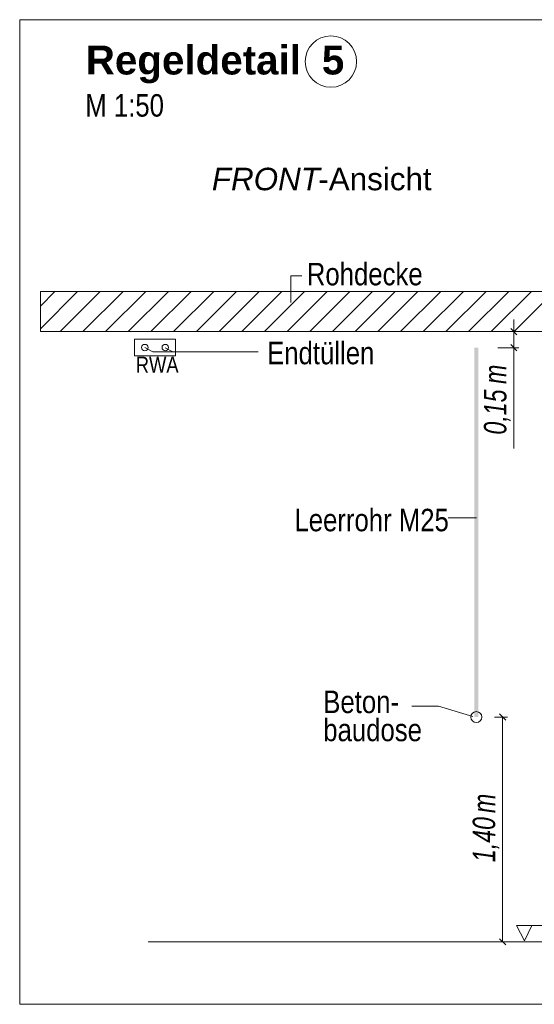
# Model space of a CAD drawing. Extents: x -720 to 300, y 62 to 1162.
# Tile 205 of 256: x 124 to 156, y 826 to 888. Entities that reach past the tile are written whole.
import ezdxf
from ezdxf.lldxf.tags import DXFTag

# ---------------------------------------------------------------- set-up
doc = ezdxf.new("R2010")
doc.units = 0
doc.layers.get('0').update_dxf_attribs({"lineweight": 13})
for name, color, linetype, lineweight, true_color in [('E_Aussparung Bemaßung-A06G93XZ8I', 5, 'Continuous', 9, 0x0000ff), ('E_Betonbaudose', 1, 'Continuous', 13, 0xff0000), ('E_Detail_Beschriftung', 7, 'Continuous', 13, 0x009900), ('E_Detail_Wandschraffur', 7, 'Continuous', 5, 0xc0c0c0), ('E_FT_RWA', 7, 'Continuous', 13, 0xe26e0e), ('E_Leerrohr Beschriftung', 1, 'Continuous', 9, 0xff0000)]:
    doc.layers.add(name, color=color, linetype=linetype, lineweight=lineweight, true_color=true_color)
doc.layers.add('E_Detail_Linie_Text_Bem', color=7, linetype='Continuous', lineweight=13)
doc.styles.get("Standard").update_dxf_attribs({"font": 'ARIALN.TTF'})
tags = doc.linetypes.add('fein_strichliert', pattern=[4, 1, -2, 1]).pattern_tags.tags
tags[8:9] = [DXFTag(74, 4), DXFTag(75, 0), DXFTag(340, '0'), DXFTag(46, 0.0), DXFTag(50, 0.0), DXFTag(44, 0.0), DXFTag(45, 0.0)]
tags[6:7] = [DXFTag(74, 4), DXFTag(75, 0), DXFTag(340, '0'), DXFTag(46, 0.0), DXFTag(50, 0.0), DXFTag(44, 0.0), DXFTag(45, 0.0)]
tags[4:5] = [DXFTag(74, 4), DXFTag(75, 0), DXFTag(340, '0'), DXFTag(46, 0.0), DXFTag(50, 0.0), DXFTag(44, 0.0), DXFTag(45, 0.0)]
tags = doc.linetypes.add('fein_strichliert-A06G93Y38I', pattern=[4, 1, -2, 1]).pattern_tags.tags
tags[8:9] = [DXFTag(74, 4), DXFTag(75, 0), DXFTag(340, '0'), DXFTag(46, 0.0), DXFTag(50, 0.0), DXFTag(44, 0.0), DXFTag(45, 0.0)]
tags[6:7] = [DXFTag(74, 4), DXFTag(75, 0), DXFTag(340, '0'), DXFTag(46, 0.0), DXFTag(50, 0.0), DXFTag(44, 0.0), DXFTag(45, 0.0)]
tags[4:5] = [DXFTag(74, 4), DXFTag(75, 0), DXFTag(340, '0'), DXFTag(46, 0.0), DXFTag(50, 0.0), DXFTag(44, 0.0), DXFTag(45, 0.0)]

# ---------------------------------------------------------------- blocks, each defined once
blk = doc.blocks.new('Referenz-A06G93Y48I')
at = {"layer": 'E_Aussparung Bemaßung-A06G93XZ8I', "linetype": 'Continuous', "ltscale": 0.13}
for p, q in [((154.519, 868.936), (154.519, 860.898)), ((154.328, 868.363), (154.71, 867.981)), ((154.819, 868.172), (153.519, 868.172)), ((154.819, 867.172), (153.519, 867.172)), ((154.328, 867.363), (154.71, 866.981)), ((154.01, 843.981), (153.628, 844.363)), ((154.119, 844.172), (153.319, 844.172)), ((153.819, 844.172), (153.819, 830.172)), ((154.01, 829.981), (153.628, 830.363)), ((154.119, 830.172), (153.319, 830.172))]:
    blk.add_line(p, q, dxfattribs=at)
at = {"layer": 'E_Betonbaudose', "linetype": 'Continuous', "ltscale": 0.13}
for centre, radius in [((131.517, 867.182), 0.2), ((132.792, 867.182), 0.2), ((152.178, 844.172), 0.34)]:
    blk.add_circle(centre, radius, dxfattribs=at)
at = {"layer": 'E_Detail_Linie_Text_Bem', "linetype": 'fein_strichliert-A06G93Y38I', "ltscale": 0.65}
for p, q in [((186.486, 887.599), (123.717, 887.599)), ((123.717, 887.599), (123.717, 826.283)), ((123.717, 826.283), (183.46, 826.283))]:
    blk.add_line(p, q, dxfattribs=at)
at = {"layer": 'E_Detail_Linie_Text_Bem', "color": 0, "linetype": 'Continuous', "ltscale": 0.13}
for p, q in [((140.608, 869.992), (140.608, 871.64)), ((140.608, 871.64), (141.294, 871.64)), ((132.007, 866.911), (131.517, 867.182)), ((133.264, 866.911), (132.792, 867.172)), ((132.007, 866.911), (138.576, 866.911)), ((150.413, 856.586), (152.198, 856.586)), ((148.151, 844.846), (149.811, 844.846)), ((149.811, 844.846), (151.963, 844.204)), ((155.186, 830.238), (154.677, 831.188)), ((154.677, 831.188), (157.361, 831.188)), ((155.644, 831.191), (155.186, 830.238))]:
    blk.add_line(p, q, dxfattribs=at)
at = {"layer": 'E_Detail_Linie_Text_Bem', "linetype": 'Continuous', "ltscale": 0.13}
for p, q in [((176.334, 870.672), (125.007, 870.672)), ((125.007, 870.672), (125.007, 868.172)), ((125.007, 868.172), (135.399, 868.172)), ((125.007, 868.172), (173.834, 868.172)), ((135.399, 868.172), (176.334, 868.172)), ((131.733, 830.172), (168.746, 830.172))]:
    blk.add_line(p, q, dxfattribs=at)
blk.add_solid([(152.303, 867.173), (152.303, 844.172), (152.053, 867.172), (152.053, 844.172)], dxfattribs=at)
at = {"layer": 'E_Detail_Wandschraffur', "linetype": 'ByBlock', "ltscale": 0.13}
for p, q in [((125.007, 868.35), (127.328, 870.672)), ((127.657, 868.172), (130.157, 870.672)), ((130.485, 868.172), (132.985, 870.672)), ((133.313, 868.172), (135.813, 870.672)), ((136.142, 868.172), (138.642, 870.672)), ((138.97, 868.172), (141.47, 870.672)), ((141.799, 868.172), (144.299, 870.672)), ((144.627, 868.172), (147.127, 870.672)), ((147.456, 868.172), (149.956, 870.672)), ((150.284, 868.172), (152.784, 870.672)), ((153.112, 868.172), (155.612, 870.672))]:
    blk.add_line(p, q, dxfattribs=at)
at = {"layer": 'E_Detail_Wandschraffur', "linetype": 'fein_strichliert', "ltscale": 0.13}
for p, q in [((125.007, 869.765), (125.914, 870.672)), ((126.242, 868.172), (128.742, 870.672)), ((129.071, 868.172), (131.571, 870.672)), ((131.899, 868.172), (134.399, 870.672)), ((134.728, 868.172), (137.228, 870.672)), ((137.556, 868.172), (140.056, 870.672)), ((140.384, 868.172), (142.884, 870.672)), ((143.213, 868.172), (145.713, 870.672)), ((146.041, 868.172), (148.541, 870.672)), ((148.87, 868.172), (151.37, 870.672)), ((151.698, 868.172), (154.198, 870.672)), ((154.527, 868.172), (157.027, 870.672))]:
    blk.add_line(p, q, dxfattribs=at)
at = {"layer": 'E_FT_RWA', "linetype": 'Continuous', "ltscale": 0.13}
for p, q in [((130.879, 867.707), (133.429, 867.707)), ((130.879, 866.657), (130.879, 867.707)), ((133.429, 866.657), (133.429, 867.707)), ((130.879, 866.657), (133.429, 866.657))]:
    blk.add_line(p, q, dxfattribs=at)
at = {"layer": 'E_Leerrohr Beschriftung', "linetype": 'Continuous', "ltscale": 0.13}
blk.add_circle((143.116, 884.992), 1.6, dxfattribs=at)
at = {"layer": 'E_Aussparung Bemaßung-A06G93XZ8I', "linetype": 'Continuous', "ltscale": 0.13, "char_height": 1.4, "attachment_point": 1, "rotation": 90}
for s, insert in [('{\\W0.9;\\fArial Narrow|b0|i1;m}', (152.652, 864.913)), ('{\\W0.9;\\fArial Narrow|b0|i1;0,15 }', (152.652, 861.76)), ('{\\W0.9;\\fArial Narrow|b0|i1;m}', (151.952, 838.193)), ('{\\W0.9;\\fArial Narrow|b0|i1;1,40 }', (151.952, 835.136))]:
    blk.add_mtext(s, dxfattribs=dict(at, insert=insert))
at = {"layer": 'E_Detail_Beschriftung', "color": 1, "linetype": 'Continuous', "lineweight": 35, "ltscale": 0.35, "true_color": 0xff0000, "char_height": 1.8, "attachment_point": 1}
for s, insert in [('{\\fArial|b1|i0;Regeldetail}', (127.835, 885.987)), ('{\\fArial|b1|i0;5}', (142.549, 885.987))]:
    blk.add_mtext(s, dxfattribs=dict(at, insert=insert))
at = {"layer": 'E_Detail_Beschriftung', "linetype": 'Continuous', "ltscale": 0.13, "char_height": 1.4, "attachment_point": 1}
for s, insert in [('{\\fArial Narrow;M 1:50}', (127.805, 882.963)), ('{\\fArial Narrow;Rohdecke}', (141.612, 872.457)), ('{\\fArial Narrow;Endtüllen}', (139.136, 867.541)), ('{\\fArial Narrow;Leerrohr M25}', (140.84, 857.141)), ('{\\fArial Narrow;Beton-}', (142.637, 845.818)), ('{\\fArial Narrow;baudose}', (142.637, 844.068))]:
    blk.add_mtext(s, dxfattribs=dict(at, insert=insert))
at = {"layer": 'E_Detail_Beschriftung', "linetype": 'Continuous', "lineweight": -2, "ltscale": 0.25, "char_height": 1.4, "attachment_point": 1}
for s, insert in [('{\\fArial|b0|i1;FRONT}', (135.695, 878.378)), ('{\\fArial;-Ansicht}', (142.33, 878.378))]:
    blk.add_mtext(s, dxfattribs=dict(at, insert=insert))
at = {"layer": 'E_FT_RWA', "linetype": 'ByBlock', "ltscale": 0.13, "insert": (130.951, 866.611), "char_height": 1, "attachment_point": 1}
blk.add_mtext('{\\fArial Narrow;RWA}', dxfattribs=at)

msp = doc.modelspace()

# ---------------------------------------------------------------- block references
at = {"color": 8, "lineweight": 25, "ltscale": 0.25, "true_color": 0x808080}
msp.add_blockref('Referenz-A06G93Y48I', (0, 0), dxfattribs=at)

doc.saveas('drawing.dxf')
